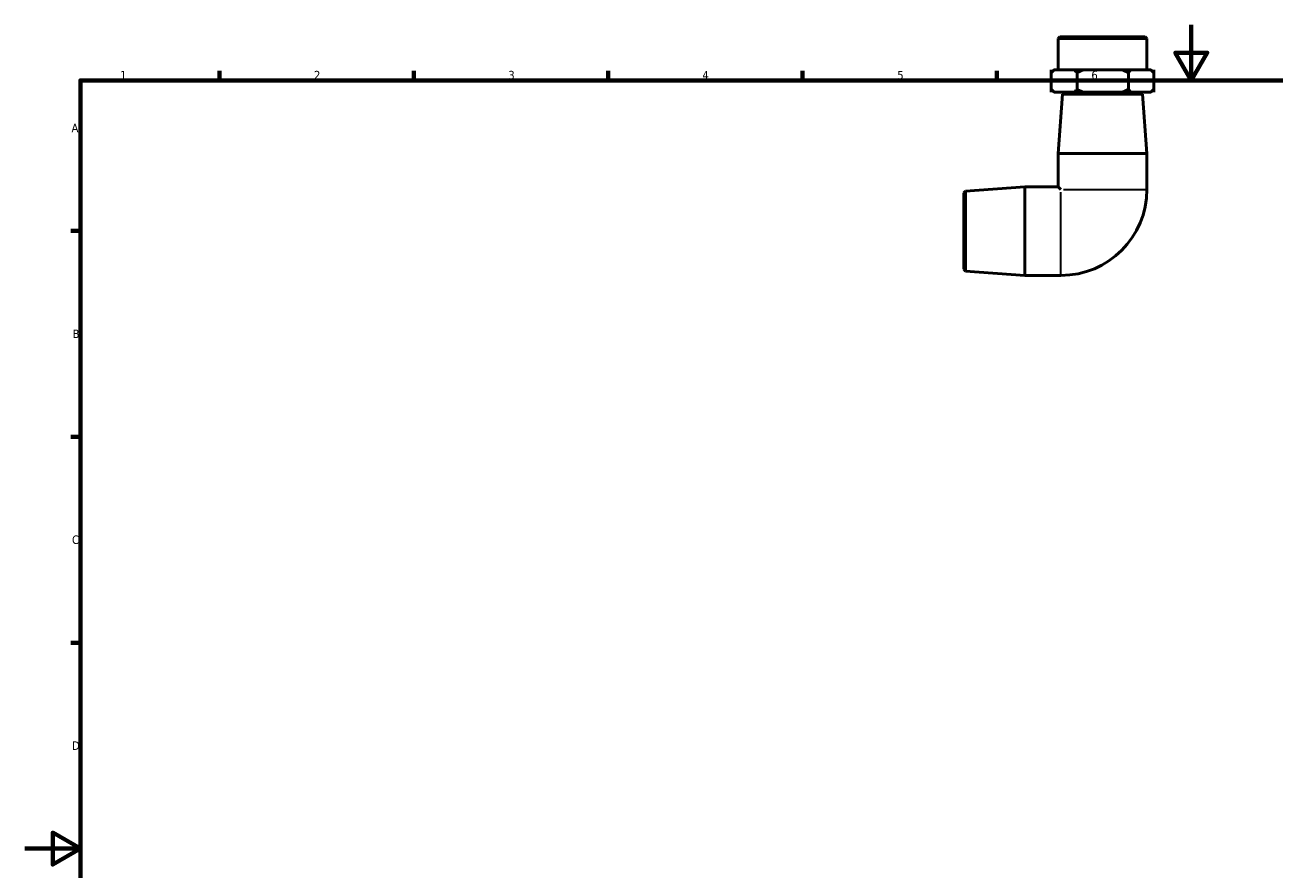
# Model space of a CAD drawing. Header units: millimetres. Extents: x 0 to 901, y -138 to 594.
# Tile 2 of 4: x 0 to 451, y 290 to 594. Entities that reach past the tile are written whole.
import ezdxf

# ---------------------------------------------------------------- set-up
doc = ezdxf.new("R2010")
doc.units = ezdxf.units.MM
for name, color, linetype, lineweight in [('Border (ANSI)', 7, 'Continuous', 70), ('Visible (ANSI)', 7, 'Continuous', 50), ('Visible Narrow (ANSI)', 7, 'Continuous', 35)]:
    doc.layers.add(name, color=color, linetype=linetype, lineweight=lineweight)
doc.styles.add('Note Text (ANSI)', font='tahoma.ttf')

# ---------------------------------------------------------------- blocks, each defined once
blk = doc.blocks.new('Borders Default Border')
at = {"layer": 'Border (ANSI)'}
for p, q in [((70.08, 574), (70.08, 577.45)), ((140.17, 574), (140.17, 577.45)), ((210.25, 574), (210.25, 577.45)), ((280.33, 574), (280.33, 577.45)), ((350.42, 574), (350.42, 577.45)), ((20, 519.75), (16.55, 519.75)), ((20, 445.5), (16.55, 445.5)), ((20, 371.25), (16.55, 371.25))]:
    blk.add_line(p, q, dxfattribs=at)
at = {"layer": 'Border (ANSI)', "flags": 128}
for points in [[(420.5, 594), (420.5, 574), (414.73, 584), (426.27, 584), (420.5, 574)], [(20, 20), (20, 574), (821, 574), (821, 20), (20, 20)], [(0, 297), (20, 297), (10, 302.77), (10, 291.23), (20, 297)]]:
    blk.add_lwpolyline(points, dxfattribs=at)
at = {"layer": 'Border (ANSI)', "color": 230, "true_color": 0xff0080, "char_height": 3.05, "attachment_point": 7, "style": 'Note Text (ANSI)'}
for s, insert in [('1', (34.35, 574.4)), ('2', (104.2, 574.4)), ('3', (174.26, 574.34)), ('4', (244.23, 574.4)), ('5', (314.48, 574.34)), ('6', (384.49, 574.34)), ('A', (16.78, 555.35)), ('B', (17.15, 481.1)), ('C', (16.95, 406.8)), ('D', (16.96, 332.6))]:
    blk.add_mtext(s, dxfattribs=dict(at, insert=insert))

msp = doc.modelspace()

# ---------------------------------------------------------------- linework, layer by layer
at = {"layer": 'Visible (ANSI)'}
for p, q in [((373.093, 589.69), (372.493, 589.09)), ((404.493, 589.09), (372.493, 589.09)), ((372.493, 589.09), (372.493, 577.79)), ((373.093, 589.69), (403.893, 589.69)), ((403.893, 589.69), (404.493, 589.09)), ((404.493, 589.09), (404.493, 577.79)), ((370.018, 576.79), (370.018, 577.79)), ((370.018, 577.79), (370.018, 577.79)), ((370.018, 569.79), (370.018, 577.79)), ((371.018, 577.79), (370.068, 576.839)), ((371.133, 577.79), (371.018, 577.79)), ((371.133, 577.79), (374.674, 577.79)), ((374.674, 577.79), (378.216, 577.79)), ((379.33, 577.79), (378.216, 577.79)), ((379.33, 577.79), (379.33, 576.79)), ((379.33, 569.79), (379.33, 577.79)), ((379.33, 577.79), (379.33, 577.79)), ((379.33, 577.79), (379.331, 577.79)), ((379.331, 576.79), (379.331, 577.79)), ((381.541, 577.79), (379.331, 577.79)), ((381.541, 577.79), (388.568, 577.79)), ((388.568, 577.79), (395.595, 577.79)), ((397.805, 577.79), (395.595, 577.79)), ((397.805, 577.79), (397.805, 576.79)), ((397.805, 577.79), (397.805, 577.79)), ((397.805, 577.79), (397.806, 577.79)), ((397.805, 569.79), (397.805, 577.79)), ((397.806, 576.79), (397.806, 577.79)), ((398.902, 577.79), (397.806, 577.79)), ((398.902, 577.79), (402.387, 577.79)), ((402.387, 577.79), (405.872, 577.79)), ((405.968, 577.79), (405.872, 577.79)), ((405.968, 577.79), (406.919, 576.839)), ((406.968, 577.79), (406.968, 576.79)), ((406.968, 577.79), (406.968, 577.79)), ((406.968, 569.79), (406.968, 577.79)), ((370.018, 569.79), (370.018, 570.79)), ((370.018, 569.79), (370.018, 569.79)), ((371.018, 569.79), (370.068, 570.741)), ((371.018, 569.79), (371.133, 569.79)), ((371.133, 569.79), (378.216, 569.79)), ((374.05, 569.091), (372.493, 547.69)), ((374.693, 569.69), (374.05, 569.091)), ((402.937, 569.091), (374.05, 569.091)), ((374.693, 569.69), (402.293, 569.69)), ((378.216, 569.79), (379.33, 569.79)), ((378.493, 569.79), (378.493, 569.69)), ((379.33, 570.79), (379.33, 569.79)), ((379.33, 569.79), (379.33, 569.79)), ((379.33, 569.79), (379.331, 569.79)), ((379.331, 569.79), (379.331, 570.79)), ((379.331, 569.79), (381.541, 569.79)), ((381.541, 569.79), (395.595, 569.79)), ((395.595, 569.79), (397.805, 569.79)), ((397.805, 570.79), (397.805, 569.79)), ((397.805, 569.79), (397.806, 569.79)), ((397.805, 569.79), (397.805, 569.79)), ((397.806, 569.79), (397.806, 570.79)), ((397.806, 569.79), (398.902, 569.79)), ((398.493, 569.79), (398.493, 569.69)), ((398.902, 569.79), (405.872, 569.79)), ((402.293, 569.69), (402.937, 569.091)), ((402.937, 569.091), (404.493, 547.69)), ((405.872, 569.79), (405.968, 569.79)), ((405.968, 569.79), (406.919, 570.741)), ((406.968, 570.79), (406.968, 569.79)), ((406.968, 569.79), (406.968, 569.79)), ((372.493, 547.69), (404.493, 547.69)), ((372.493, 547.69), (372.493, 535.69)), ((404.493, 547.69), (404.493, 534.69)), ((338.493, 533.49), (339.092, 534.133)), ((338.493, 505.89), (338.493, 533.49)), ((339.092, 534.133), (360.493, 535.69)), ((339.092, 534.133), (339.092, 505.246)), ((360.493, 503.69), (360.493, 535.69)), ((360.493, 535.69), (372.493, 535.69)), ((372.493, 535.69), (373.493, 534.69)), ((338.493, 505.89), (339.092, 505.246)), ((339.092, 505.246), (360.493, 503.69)), ((360.493, 503.69), (373.493, 503.69))]:
    msp.add_line(p, q, dxfattribs=at)
msp.add_arc((373.493, 534.69), 31, 270, 0, dxfattribs=at)
for points, weights in [([(371.133, 577.79), (370.591, 577.358), (370.018, 576.79)], [1, 1.00189560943, 1]), ([(379.33, 576.79), (378.758, 577.358), (378.216, 577.79)], [1, 1.00189560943, 1]), ([(381.541, 577.79), (380.467, 577.358), (379.331, 576.79)], [1, 1.00189560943, 1]), ([(397.805, 576.79), (396.669, 577.358), (395.595, 577.79)], [1, 1.00189560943, 1]), ([(398.902, 577.79), (398.369, 577.358), (397.806, 576.79)], [1, 1.00189560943, 1]), ([(406.968, 576.79), (406.405, 577.358), (405.872, 577.79)], [1, 1.00189560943, 1]), ([(370.018, 576.79), (370.043, 576.815), (370.068, 576.839)], [1, 1.00008251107, 1.00015783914]), ([(370.018, 570.79), (370.591, 570.222), (371.133, 569.79)], [1, 1.00189560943, 1]), ([(370.068, 570.741), (370.043, 570.765), (370.018, 570.79)], [1.00015783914, 1.00008251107, 1]), ([(378.216, 569.79), (378.758, 570.222), (379.33, 570.79)], [1, 1.00189560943, 1]), ([(379.331, 570.79), (380.467, 570.222), (381.541, 569.79)], [1, 1.00189560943, 1]), ([(395.595, 569.79), (396.669, 570.222), (397.805, 570.79)], [1, 1.00189560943, 1]), ([(397.806, 570.79), (398.369, 570.222), (398.902, 569.79)], [1, 1.00189560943, 1]), ([(405.872, 569.79), (406.405, 570.222), (406.968, 570.79)], [1, 1.00189560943, 1])]:
    msp.add_rational_spline(points, weights, degree=2, dxfattribs=at)
at = {"layer": 'Visible Narrow (ANSI)'}
for p, q in [((373.493, 503.845), (373.493, 533.771)), ((374.412, 534.69), (404.338, 534.69))]:
    msp.add_line(p, q, dxfattribs=at)

# ---------------------------------------------------------------- block references
msp.add_blockref('Borders Default Border', (0, 0))

doc.saveas('drawing.dxf')
